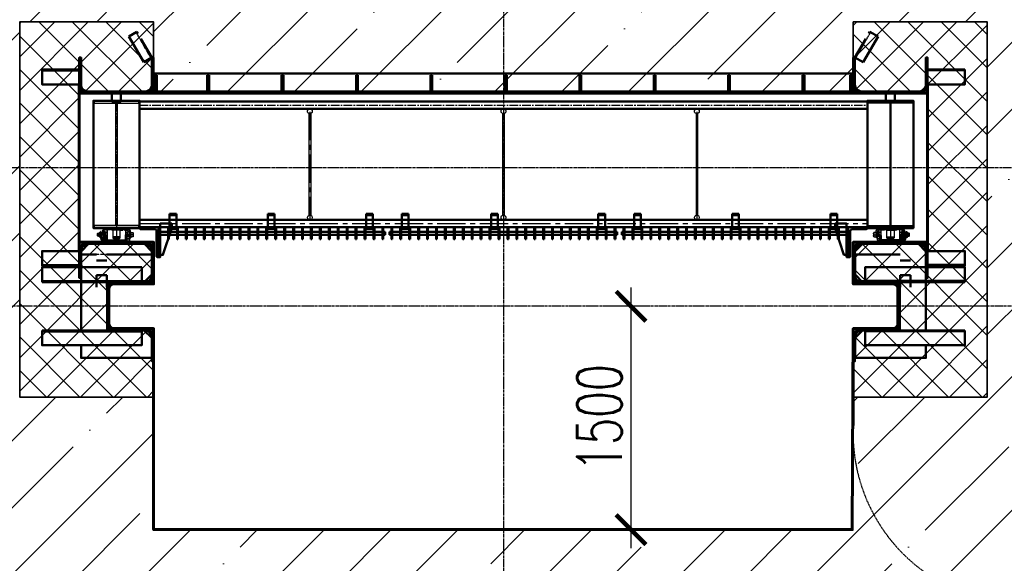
# Model space of a CAD drawing. Header units: millimetres. Extents: x -50096 to 615650, y 194565 to 243945.
# Tile 4 of 256: x 227018 to 233634, y 203636 to 207287. Entities that reach past the tile are written whole.
import ezdxf

# ---------------------------------------------------------------- set-up
doc = ezdxf.new("R2010")
doc.units = ezdxf.units.MM
for name, pattern in [('ACAD_ISO02W100', [15, 12, -3]), ('CENTER2', [28.575, 19.05, -3.175, 3.175, -3.175]), ('ГТО-1 Пунктир', [7, 5, -2]), ('штриховая 04-2', [6, 4, -2])]:
    doc.linetypes.add(name, pattern=pattern)
doc.layers.get('Defpoints').update_dxf_attribs({"color": 8})
for name, color, linetype, lineweight in [('ГТО-2_Бетон_060', 3, 'Continuous', 60), ('ГТО-2_Пунктир_025', 151, 'ГТО-1 Пунктир', 25), ('ГТО-2_Размеры_035', 2, 'Continuous', 35), ('ОЗиМ Линии', 7, 'Continuous', 25), ('ОЗиМ Металл', 1, 'Continuous', 50), ('ОЗиМ Металл штрих', 230, 'штриховая 04-2', 25), ('ОЗиМ Невидимый', 7, 'ACAD_ISO02W100', 25), ('ОЗиМ Размерный', 7, 'Continuous', 25), ('ОЗиМ Размеры', 2, 'Continuous', 35), ('ОЗИМ_Штриховка', 252, 'Continuous', 18)]:
    doc.layers.add(name, color=color, linetype=linetype, lineweight=lineweight)
doc.layers.add('ГТО-2_Штриховка_018', color=7, linetype='Continuous', lineweight=18, true_color=0x6b6b6b)
doc.layers.add('ОЗиМ Оси', color=4, linetype='CENTER2')
doc.styles.add('RomanS', font='romans.shx', dxfattribs={"width": 0.7})
doc.dimstyles.new('M200', dxfattribs={"dimscale": 200, "dimtxt": 3, "dimasz": 2, "dimexe": 1.25, "dimexo": 0.625, "dimtad": 3, "dimtoh": 1, "dimdec": 0, "dimtxsty": 'RomanS', "dimblk": 'ARCHTICK', "dimblk1": 'OBLIQUE', "dimblk2": 'ARCHTICK', "dimcen": 3, "dimclrt": 2, "dimaunit": 1, "dimadec": 4, "dimazin": 0, "dimtfac": 1, "dimtdec": 0, "dimtmove": 0, "dimatfit": 3, "dimfxl": 1, "dimtfill": 1, "dimarcsym": 0})
doc.dimstyles.new('MOSOBL 1-100 (мм)', dxfattribs={"dimscale": 100, "dimtxt": 3, "dimasz": 2, "dimexe": 1.25, "dimexo": 0.625, "dimtad": 1, "dimdec": 0, "dimzin": 9, "dimtxsty": 'RomanS', "dimblk": 'ARCHTICK', "dimcen": 2.5, "dimdle": 1.25, "dimclrd": 7, "dimclre": 7, "dimclrt": 2, "dimadec": 0, "dimazin": 0, "dimtfac": 1, "dimtdec": 0, "dimtmove": 1, "dimatfit": 3, "dimfxl": 1, "dimtfill": 1, "dimlwd": 25, "dimlwe": 25, "dimarcsym": 0})
pattern_1 = [(135, (208871.155, 176108.449), (-6.735192, -6.735192), [])]
pattern_2 = [(135, (208871.155, 176288.449), (-6.735192, -6.735192), [])]
pattern_3 = [(225, (209161.615, 176108.449), (6.735192, -6.735192), [])]

# ---------------------------------------------------------------- blocks, each defined once
blk = doc.blocks.new('_ArchTick')
at = {"color": 0, "linetype": 'ByBlock', "const_width": 0.15}
blk.add_lwpolyline([(-0.5, -0.5), (0.5, 0.5)], dxfattribs=at)
blk = doc.blocks.new('*D27')
at = {"layer": 'Defpoints', "color": 0, "transparency": 16777216}
for p in [(278018.4, 204062.9), (221518.4, 203362.9), (278018.4, 198240.9)]:
    blk.add_point(p, dxfattribs=at)
at = {"layer": 'ОЗиМ Размеры', "color": 0, "lineweight": -2, "transparency": 16777216}
for p, q in [((278018.4, 204000.4), (278018.4, 198115.9)), ((221518.4, 203300.4), (221518.4, 198115.9)), ((221518.4, 198240.9), (278018.4, 198240.9))]:
    blk.add_line(p, q, dxfattribs=at)
at = {"layer": 'ОЗиМ Размеры', "color": 0, "lineweight": -2, "transparency": 16777216, "xscale": 200, "yscale": 200, "zscale": 200, "rotation": 180}
blk.add_blockref('_ArchTick', (221518.4, 198240.9), dxfattribs=at)
at = {"layer": 'ОЗиМ Размеры', "color": 0, "lineweight": -2, "transparency": 16777216, "xscale": 200, "yscale": 200, "zscale": 200}
blk.add_blockref('_ArchTick', (278018.4, 198240.9), dxfattribs=at)
at = {"layer": 'ОЗиМ Размеры', "color": 2, "transparency": 16777216, "insert": (249768.4, 198453.4), "char_height": 300, "attachment_point": 5, "style": 'RomanS', "bg_fill": 3, "box_fill_scale": 1.1, "bg_fill_color": 256, "bg_fill_true_color": 13158600, "bg_fill_transparency": 0}
blk.add_mtext('56500', dxfattribs=at)
blk = doc.blocks.new('_Oblique')
at = {"color": 0, "linetype": 'ByBlock', "lineweight": -2}
blk.add_line((-0.5, -0.5), (0.5, 0.5), dxfattribs=at)
blk = doc.blocks.new('A$C09596088')
at = {"layer": 'ГТО-2_Штриховка_018'}
h = blk.add_hatch(dxfattribs=at)
h.set_pattern_fill('ANSI37', color=256, scale=50)
h.paths.add_polyline_path([(-2350, -730), (-2350, -370), (-2850, -370), (-2850, 0), (-2850, 370), (-2350, 370), (-2350, 470), (-2350, 730), (-3249.998957, 730), (-3249.998957, -730)])
h.paths.add_polyline_path([(-3249.998957, -3940), (-2350, -3940), (-2350, -3480), (-2650, -3480), (-2650, -3180), (-2350, -3180), (-2350, -2900), (-2850, -2900), (-2850, -1900), (-2350, -1900), (-2350, -1398.05927), (-2350, -1420), (-3249.998957, -1420)])
h.paths.add_polyline_path([(2850, -370), (2350, -370), (2350, -730), (3249.998957, -730), (3249.998957, 730), (2350, 730), (2350, 470), (2350, 370), (2850, 370), (2850, 0)])
h.paths.add_polyline_path([(2850, -1900), (2850, -2900), (2350, -2900), (2350, -3180), (2650, -3180), (2650, -3480), (2350, -3480), (2350, -3940), (3249.998957, -3940), (3249.998957, -1420), (2350, -1420), (2350, -1398.831811), (2350, -1900)])
at = {"layer": 'ГТО-2_Бетон_060'}
for points in [[(-2850, 0), (-2850, -370), (-2350, -370), (-2350, -760), (2350, -760), (2350, -370), (2850, -370), (2850, 0), (2850, 370), (2350, 370), (2350, 470), (-2350, 470), (-2350, 370), (-2850, 370)], [(2850, -1900), (2350, -1900), (2350, -1900), (-2350, -1900), (-2350, -1900), (-2850, -1900), (-2850, -2900), (-2350, -2900), (-2350, -3180), (-2650, -3180), (-2650, -3480), (-2350, -3480), (-2350, -4830.538949), (2343.308399, -4830), (2350, -3480), (2650, -3480), (2650, -3180), (2350, -3180), (2350, -2900), (2850, -2900)]]:
    blk.add_lwpolyline(points, close=True, dxfattribs=at)
at = {"layer": 'ГТО-2_Размеры_035'}
for points in [[(-2350, 470), (-2350, 730), (-3249.998957, 730), (-3249.998957, -730), (-2350, -730)], [(2350, 470), (2350, 730), (3249.998957, 730), (3249.998957, -730), (2350, -730)], [(-2350, -1900), (-2350, -1420), (-3249.998957, -1420), (-3249.998957, -3940), (-2350, -3940)], [(2350, -1900), (2350, -1420), (3249.998957, -1420), (3249.998957, -3940), (2350, -3940)]]:
    blk.add_lwpolyline(points, dxfattribs=at)
at = {"layer": 'ОЗиМ Размерный', "ltscale": 0.5}
blk.add_line((2350, 502), (2350, 730), dxfattribs=at)
blk = doc.blocks.new('A$C4CA01584')
blk.add_line((59, 130), (62, 127))
at = {"layer": 'ОЗиМ Линии'}
for p, q in [((42, 146), (42, 130)), ((50, 146), (42, 146)), ((50, 130), (50, 146)), ((62, 63), (62, 137)), ((68, 137), (62, 137)), ((68, 137), (68, 137)), ((68, 65), (68, 134)), ((68, 134), (84, 134)), ((84, 134), (84, 75)), ((90, 75), (90, 137)), ((90, 137), (96, 137)), ((96, 124), (96, 143)), ((96, 143), (112, 143)), ((112, 124), (112, 143)), ((138, 135), (112, 135)), ((114, 180), (415, 180)), ((114, 164), (138, 164)), ((138, 164), (138, 180)), ((138, 164), (138, 44)), ((138, 164), (138, 134)), ((312, 164), (212, 164)), ((212, 164), (212, 60)), ((312, 60), (312, 164)), ((386, 164), (386, 180)), ((386, 44), (386, 164)), ((386, 164), (414, 164)), ((386, 135), (412, 135)), ((412, 109), (412, 144)), ((412, 144), (428, 144)), ((414, 164), (415, 164)), ((428, 144), (428, 76)), ((428, 138), (434, 138)), ((434, 138), (434, 101)), ((439, 135), (439, 61)), ((440, 134), (455, 134)), ((455, 135), (455, 61)), ((12, 120), (7, 115)), ((7, 85), (7, 115)), ((12, 80), (7, 85)), ((8, 116), (30, 116)), ((8, 84), (30, 84)), ((12, 120), (30, 120)), ((12, 80), (12, 120)), ((30, 80), (12, 80)), ((30, 127), (34, 130)), ((30, 73), (30, 127)), ((34, 70), (30, 73)), ((34, 130), (59, 130)), ((34, 100), (59, 100)), ((59, 70), (34, 70)), ((42, 62), (42, 70)), ((50, 70), (50, 62)), ((62, 73), (59, 70)), ((64, 65), (59, 60)), ((59, 30), (59, 60)), ((64, 25), (59, 30)), ((60, 61), (82, 61)), ((60, 29), (82, 29)), ((64, 65), (82, 65)), ((64, 25), (64, 65)), ((82, 25), (64, 25)), ((82, 72), (86, 75)), ((82, 18), (82, 72)), ((86, 15), (82, 18)), ((90, 120), (84, 120)), ((90, 81), (84, 81)), ((86, 75), (111, 75)), ((102, 15), (86, 15)), ((94, 91), (94, 75)), ((102, 91), (94, 91)), ((94, 7), (94, 15)), ((96, 124), (96, 91)), ((102, 75), (102, 91)), ((120, 20), (102, 20)), ((102, 0), (102, 18)), ((102, 15), (102, 7)), ((102, 7), (422, 8)), ((422, 0), (102, 0)), ((111, 75), (114, 72)), ((112, 124), (112, 108)), ((112, 108), (112, 75)), ((114, 82), (114, 20)), ((120, 82), (114, 82)), ((114, 72), (114, 20)), ((136, 90), (120, 90)), ((120, 90), (120, 14)), ((120, 74), (136, 74)), ((136, 24), (120, 24)), ((120, 14), (404, 14)), ((136, 24), (136, 90)), ((212, 24), (136, 24)), ((148, 34), (376, 34)), ((302, 71), (222, 71)), ((222, 57), (222, 71)), ((302, 64), (222, 64)), ((222, 57), (222, 50)), ((222, 55), (302, 55)), ((222, 50), (302, 50)), ((302, 55), (302, 71)), ((302, 50), (302, 55)), ((388, 24), (312, 24)), ((404, 90), (388, 90)), ((388, 90), (388, 24)), ((388, 74), (404, 74)), ((388, 24), (404, 24)), ((404, 20), (404, 90)), ((404, 73), (408, 76)), ((404, 14), (404, 73)), ((404, 20), (422, 20)), ((408, 76), (433, 76)), ((433, 46), (408, 46)), ((412, 109), (412, 76)), ((422, 20), (422, 0)), ((433, 16), (422, 16)), ((433, 76), (436, 73)), ((436, 19), (433, 16)), ((434, 121), (439, 121)), ((434, 101), (434, 75)), ((434, 81), (440, 81)), ((436, 73), (436, 19)), ((440, 61), (455, 61)), ((455, 128), (459, 131)), ((455, 74), (455, 128)), ((459, 71), (455, 74)), ((459, 131), (484, 131)), ((484, 101), (459, 101)), ((484, 71), (459, 71)), ((484, 131), (487, 128)), ((487, 74), (484, 71)), ((487, 128), (487, 74))]:
    blk.add_line(p, q, dxfattribs=at)
for centre, radius, start, end in [((114, 134), 46, 90.0138, 180.0138), ((114, 134), 30, 90.0138, 180.0138), ((409, 135), 46, 0.2134, 82.9835), ((409, 135), 30, 0.2134, 79.6044), ((65, 115), 34.2, 154.006, 206.0217), ((65, 85), 34.2, 154.006, 206.0217), ((46, 62), 4.01, 181.9023, 4.2363), ((28, 115), 34.2, 334.006, 26.0217), ((28, 85), 34.2, 334.006, 26.0217), ((116, 60), 34.2, 154.006, 206.0217), ((116, 30), 34.2, 154.006, 206.0217), ((98, 7), 4.01, 181.9023, 4.2363), ((80, 60), 34.2, 334.006, 26.0217), ((80, 30), 34.2, 343.7778, 26.0217), ((148, 44), 10, 180.0138, 270.0138), ((222, 60), 10, 180.0138, 270.0138), ((212, 34), 10, 270.0138, 0.0138), ((302, 60), 10, 270.0138, 0.0138), ((312, 34), 10, 180.0138, 270.0138), ((376, 44), 10, 270.0138, 0.0138), ((438, 61), 34.2, 154.006, 206.0217), ((438, 31), 34.2, 154.006, 197.7367), ((402, 61), 34.2, 334.006, 26.0217), ((402, 31), 34.2, 334.006, 26.0217), ((490, 116), 34.2, 154.006, 206.0217), ((490, 86), 34.2, 154.006, 206.0217), ((453, 116), 34.2, 334.006, 26.0217), ((453, 86), 34.2, 334.006, 26.0217)]:
    blk.add_arc(centre, radius, start, end, dxfattribs=at)
at = {"layer": 'ОЗиМ Металл'}
for p, q in [((86, 45), (111, 45)), ((102, 18), (102, 20)), ((102, 20), (102, 20)), ((102, 20), (102, 20)), ((302, 34), (302, 34)), ((439, 61), (440, 61))]:
    blk.add_line(p, q, dxfattribs=at)
at = {"layer": 'ОЗиМ Металл штрих', "ltscale": 0.8}
for p, q in [((212, 164), (138, 164)), ((312, 164), (386, 164))]:
    blk.add_line(p, q, dxfattribs=at)
at = {"layer": 'ОЗиМ Металл штрих', "ltscale": 0.5}
for p, q in [((42, 70), (42, 130)), ((50, 70), (50, 130)), ((94, 15), (94, 75)), ((102, 15), (102, 75)), ((112, 124), (138, 124)), ((136, 24), (136, 14)), ((386, 125), (412, 125)), ((388, 24), (388, 14))]:
    blk.add_line(p, q, dxfattribs=at)
at = {"layer": 'ОЗиМ Оси', "ltscale": 0.5}
for p, q in [((0, 100), (141, 100)), ((145, 45), (49, 45)), ((377, 46), (445, 46)), ((496, 101), (384, 101))]:
    blk.add_line(p, q, dxfattribs=at)
blk = doc.blocks.new('Блок крепления панели ст')
at = {"layer": 'ОЗиМ Металл'}
for p, q in [((-16742.7, -79.6), (-16742.7, -179.6)), ((-16697.7, -79.6), (-16742.7, -79.6)), ((-16697.7, -79.6), (-16697.7, -179.6)), ((-16697.7, -179.6), (-16742.7, -179.6))]:
    blk.add_line(p, q, dxfattribs=at)
at = {"layer": 'ОЗиМ Металл штрих'}
blk.add_line((-16697.7, -89.6), (-16742.7, -89.6), dxfattribs=at)
blk = doc.blocks.new('ОЗиМ_Реш.план')
at = {"layer": 'ОЗиМ Металл'}
for p, q in [((17, 83.5), (17, 3.5)), ((17, 83.5), (23, 83.5)), ((23, 3.5), (23, 83.5)), ((77, 83.5), (77, 3.5)), ((77, 83.5), (83, 83.5)), ((83, 3.5), (83, 83.5)), ((137, 83.5), (137, 3.5)), ((137, 83.5), (143, 83.5)), ((143, 3.5), (143, 83.5)), ((197, 83.5), (197, 3.5)), ((197, 83.5), (203, 83.5)), ((203, 3.5), (203, 83.5)), ((257, 83.5), (257, 3.5)), ((257, 83.5), (263, 83.5)), ((263, 3.5), (263, 83.5)), ((317, 83.5), (317, 3.5)), ((317, 83.5), (323, 83.5)), ((323, 3.5), (323, 83.5)), ((377, 83.5), (377, 3.5)), ((377, 83.5), (383, 83.5)), ((383, 3.5), (383, 83.5)), ((437, 83.5), (437, 3.5)), ((437, 83.5), (443, 83.5)), ((443, 3.5), (443, 83.5)), ((497, 83.5), (497, 3.5)), ((497, 83.5), (503, 83.5)), ((503, 3.5), (503, 83.5)), ((557, 83.5), (557, 3.5)), ((557, 83.5), (563, 83.5)), ((563, 3.5), (563, 83.5)), ((617, 83.5), (617, 3.5)), ((617, 83.5), (623, 83.5)), ((623, 3.5), (623, 83.5)), ((677, 83.5), (677, 3.5)), ((677, 83.5), (683, 83.5)), ((683, 3.5), (683, 83.5)), ((737, 83.5), (737, 3.5)), ((737, 83.5), (743, 83.5)), ((743, 3.5), (743, 83.5)), ((797, 83.5), (797, 3.5)), ((797, 83.5), (803, 83.5)), ((803, 3.5), (803, 83.5)), ((857, 83.5), (857, 3.5)), ((857, 83.5), (863, 83.5)), ((863, 3.5), (863, 83.5)), ((917, 83.5), (917, 3.5)), ((917, 83.5), (923, 83.5)), ((923, 3.5), (923, 83.5)), ((977, 83.5), (977, 3.5)), ((977, 83.5), (983, 83.5)), ((983, 3.5), (983, 83.5)), ((1037, 83.5), (1037, 3.5)), ((1037, 83.5), (1043, 83.5)), ((1043, 3.5), (1043, 83.5)), ((1097, 83.5), (1097, 3.5)), ((1097, 83.5), (1103, 83.5)), ((1103, 3.5), (1103, 83.5)), ((1157, 83.5), (1157, 3.5)), ((1157, 83.5), (1163, 83.5)), ((1163, 3.5), (1163, 83.5)), ((1217, 83.5), (1217, 3.5)), ((1217, 83.5), (1223, 83.5)), ((1223, 3.5), (1223, 83.5)), ((1277, 83.5), (1277, 3.5)), ((1277, 83.5), (1283, 83.5)), ((1283, 3.5), (1283, 83.5)), ((1337, 83.5), (1337, 3.5)), ((1337, 83.5), (1343, 83.5)), ((1343, 3.5), (1343, 83.5)), ((1397, 83.5), (1397, 3.5)), ((1397, 83.5), (1403, 83.5)), ((1403, 3.5), (1403, 83.5)), ((1457, 83.5), (1457, 3.5)), ((1457, 83.5), (1463, 83.5)), ((1463, 3.5), (1463, 83.5)), ((1517, 83.5), (1517, 3.5)), ((1517, 83.5), (1523, 83.5)), ((1523, 3.5), (1523, 83.5)), ((5, 53.5), (17, 53.5)), ((5, 53.5), (5, 33.5)), ((5, 33.5), (17, 33.5)), ((17, 3.5), (23, 3.5)), ((23, 53.5), (77, 53.5)), ((23, 33.5), (77, 33.5)), ((77, 3.5), (83, 3.5)), ((83, 53.5), (137, 53.5)), ((83, 33.5), (137, 33.5)), ((137, 3.5), (143, 3.5)), ((143, 53.5), (197, 53.5)), ((143, 33.5), (197, 33.5)), ((197, 3.5), (203, 3.5)), ((203, 53.5), (257, 53.5)), ((203, 33.5), (257, 33.5)), ((257, 3.5), (263, 3.5)), ((263, 53.5), (317, 53.5)), ((263, 33.5), (317, 33.5)), ((317, 3.5), (323, 3.5)), ((323, 53.5), (377, 53.5)), ((323, 33.5), (377, 33.5)), ((377, 3.5), (383, 3.5)), ((383, 53.5), (437, 53.5)), ((383, 33.5), (437, 33.5)), ((437, 3.5), (443, 3.5)), ((443, 53.5), (497, 53.5)), ((443, 33.5), (497, 33.5)), ((497, 3.5), (503, 3.5)), ((503, 53.5), (557, 53.5)), ((503, 33.5), (557, 33.5)), ((557, 3.5), (563, 3.5)), ((563, 53.5), (617, 53.5)), ((563, 33.5), (617, 33.5)), ((617, 3.5), (623, 3.5)), ((623, 53.5), (677, 53.5)), ((623, 33.5), (677, 33.5)), ((677, 3.5), (683, 3.5)), ((683, 53.5), (737, 53.5)), ((683, 33.5), (737, 33.5)), ((737, 3.5), (743, 3.5)), ((743, 53.5), (797, 53.5)), ((743, 33.5), (797, 33.5)), ((797, 3.5), (803, 3.5)), ((803, 53.5), (857, 53.5)), ((803, 33.5), (857, 33.5)), ((857, 3.5), (863, 3.5)), ((863, 53.5), (917, 53.5)), ((863, 33.5), (917, 33.5)), ((917, 3.5), (923, 3.5)), ((923, 53.5), (977, 53.5)), ((923, 33.5), (977, 33.5)), ((977, 3.5), (983, 3.5)), ((983, 53.5), (1037, 53.5)), ((983, 33.5), (1037, 33.5)), ((1037, 3.5), (1043, 3.5)), ((1043, 53.5), (1097, 53.5)), ((1043, 33.5), (1097, 33.5)), ((1097, 3.5), (1103, 3.5)), ((1103, 53.5), (1157, 53.5)), ((1103, 33.5), (1157, 33.5)), ((1157, 3.5), (1163, 3.5)), ((1163, 53.5), (1217, 53.5)), ((1163, 33.5), (1217, 33.5)), ((1217, 3.5), (1223, 3.5)), ((1223, 53.5), (1277, 53.5)), ((1223, 33.5), (1277, 33.5)), ((1277, 3.5), (1283, 3.5)), ((1283, 53.5), (1337, 53.5)), ((1283, 33.5), (1337, 33.5)), ((1337, 3.5), (1343, 3.5)), ((1343, 53.5), (1397, 53.5)), ((1343, 33.5), (1397, 33.5)), ((1397, 3.5), (1403, 3.5)), ((1403, 53.5), (1457, 53.5)), ((1403, 33.5), (1457, 33.5)), ((1457, 3.5), (1463, 3.5)), ((1463, 53.5), (1517, 53.5)), ((1463, 33.5), (1517, 33.5)), ((1517, 3.5), (1523, 3.5)), ((1535, 53.5), (1523, 53.5)), ((1535, 33.5), (1523, 33.5)), ((1535, 53.5), (1535, 33.5))]:
    blk.add_line(p, q, dxfattribs=at)
at = {"layer": 'ОЗиМ Оси'}
for p, q in [((20, 0), (20, 86.7)), ((80, 0), (80, 86.7)), ((140, 0), (140, 86.7)), ((200, 0), (200, 86.7)), ((260, 0), (260, 86.7)), ((320, 0), (320, 86.7)), ((380, 0), (380, 86.7)), ((440, 0), (440, 86.7)), ((500, 0), (500, 86.7)), ((560, 0), (560, 86.7)), ((620, 0), (620, 86.7)), ((680, 0), (680, 86.7)), ((740, 0), (740, 86.7)), ((800, 0), (800, 86.7)), ((860, 0), (860, 86.7)), ((920, 0), (920, 86.7)), ((980, 0), (980, 86.7)), ((1040, 0), (1040, 86.7)), ((1100, 0), (1100, 86.7)), ((1160, 0), (1160, 86.7)), ((1220, 0), (1220, 86.7)), ((1280, 0), (1280, 86.7)), ((1340, 0), (1340, 86.7)), ((1400, 0), (1400, 86.7)), ((1460, 0), (1460, 86.7)), ((1520, 0), (1520, 86.7))]:
    blk.add_line(p, q, dxfattribs=at)
blk = doc.blocks.new('A$C248B62E5')
at = {"layer": 'ОЗиМ Металл'}
for p, q in [((-5166.5, -400), (-5166.5, -600)), ((-533.5, -400), (-533.5, -600))]:
    blk.add_line(p, q, dxfattribs=at)
for points in [[(-5425, 500, -0.414214), (-5420, 495), (-5420, 445.1), (-5480, 445.1), (-5480, 495, -0.414214), (-5475, 500)], [(-275, 500, 0.414214), (-280, 495), (-280, 445.1), (-220, 445.1), (-220, 495, 0.414214), (-225, 500)]]:
    blk.add_lwpolyline(points, format="xyb", close=True, dxfattribs=at)
for points in [[(-5295, -405), (-5605, -405), (-5605, 450.1), (-5295, 450.1)], [(-405, -405), (-95, -405), (-95, 450.1), (-405, 450.1)]]:
    blk.add_lwpolyline(points, close=True, dxfattribs=at)
for points in [[(-405, 445.1), (-5295, 445.1)], [(-405, 395.1), (-5295, 395.1)], [(-5295, -350), (-405, -350)], [(-5155.3, -585), (-5138, -585), (-5078, -405), (-5078, -375), (-5155.3, -375), (-5155.3, -400), (-5155.3, -400)], [(-544.7, -585), (-562, -585), (-622, -405), (-622, -375), (-544.7, -375), (-544.7, -400), (-544.7, -400)], [(-5360.2, -405), (-5360.2, -410), (-5540.2, -410), (-5540.2, -405)], [(-405, -400), (-5295, -400)], [(-339.8, -405), (-339.8, -410), (-159.8, -410), (-159.8, -405)]]:
    blk.add_lwpolyline(points, dxfattribs=at)
for points in [[(-5155.3, -400), (-5155.3, -600), (-5168, -600), (-5175.3, -600, -0.414214), (-5180, -595.3), (-5180, -426, 0.414214), (-5194, -412), (-5288.3, -412, -0.414214), (-5293, -407.3), (-5293, -400)], [(-544.7, -400), (-544.7, -600), (-532, -600), (-524.7, -600, 0.414214), (-520, -595.3), (-520, -426, -0.414214), (-506, -412), (-411.7, -412, 0.414214), (-407, -407.3), (-407, -400)]]:
    blk.add_lwpolyline(points, format="xyb", dxfattribs=at)
at = {"layer": 'ОЗиМ Металл штрих', "ltscale": 0.7}
for p, q in [((-5149, 445.1), (-5078, 445.1)), ((-5168, -400), (-5168, -600)), ((-532, -400), (-532, -600))]:
    blk.add_line(p, q, dxfattribs=at)
for points in [[(-5300, 445.1), (-5600, 445.1), (-5600, 433.1), (-5300, 433.1)], [(-5445, -388), (-5455, -388), (-5455, 433.1), (-5445, 433.1)], [(-400, 445.1), (-100, 445.1), (-100, 433.1), (-400, 433.1)], [(-255, -388), (-245, -388), (-245, 433.1), (-255, 433.1)], [(-5300, -388), (-5600, -388), (-5600, -400), (-5300, -400)], [(-400, -388), (-100, -388), (-100, -400), (-400, -400)]]:
    blk.add_lwpolyline(points, close=True, dxfattribs=at)
at = {"layer": 'ОЗиМ Металл штрих'}
for points in [[(-4155, 363.1), (-4145, 363.1), (-4145, -318), (-4155, -318)], [(-2855, 363.1), (-2845, 363.1), (-2845, -318), (-2855, -318)], [(-1545, 363.1), (-1555, 363.1), (-1555, -318), (-1545, -318)]]:
    blk.add_lwpolyline(points, close=True, dxfattribs=at)
for centre in [(-4150, 379.1), (-2850, 379.1), (-1550, 379.1), (-4150, -334), (-2850, -334), (-1550, -334)]:
    blk.add_circle(centre, 16, dxfattribs=at)
at = {"layer": 'ОЗиМ Оси', "ltscale": 3}
for p, q in [((-5450, 434), (-5450, -500)), ((-5295, 420.1), (-405, 420.1)), ((-250, 434), (-250, -500))]:
    blk.add_line(p, q, dxfattribs=at)
at = {"layer": 'ОЗиМ Оси', "ltscale": 10}
for p, q in [((-4150, 375.1), (-4150, -350)), ((-1550, 375.1), (-1550, -350)), ((-5295, -375), (-405, -375))]:
    blk.add_line(p, q, dxfattribs=at)
at = {"yscale": 0.5, "zscale": 0.5}
for p, xscale, rotation in [((-5581, -500), 0.5, 359.9723218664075), ((-119, -500), -0.5, 0.02767813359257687)]:
    blk.add_blockref('A$C4CA01584', p, dxfattribs=dict(at, xscale=xscale, rotation=rotation))
at = {"layer": 'ОЗиМ Линии', "xscale": -1}
for p in [(-21790.2, -230.4), (-21130.2, -230.4), (-20470.2, -230.4), (-20230.2, -230.4), (-19630.2, -230.4), (-18910.2, -230.4), (-18670.2, -230.4), (-18010.2, -230.4), (-17350.2, -230.4)]:
    blk.add_blockref('Блок крепления панели ст', p, dxfattribs=at)
at = {"layer": 'ОЗиМ Размеры', "xscale": -1}
blk.add_blockref('ОЗиМ_Реш.план', (-3640, -483.5), dxfattribs=at)
at = {"layer": 'ОЗиМ Размеры'}
for p in [(-3620, -483.5), (-2060, -483.5)]:
    blk.add_blockref('ОЗиМ_Реш.план', p, dxfattribs=at)
blk = doc.blocks.new('*D47')
at = {"color": 7, "lineweight": 25, "transparency": 16777216}
for p, q in [((231125.8, 203737.9), (231125.8, 205487.9)), ((231175.8, 205362.9), (231000.8, 205362.9)), ((231128.6, 203862.9), (231000.8, 203862.9))]:
    blk.add_line(p, q, dxfattribs=at)
at = {"layer": 'Defpoints', "color": 0, "transparency": 16777216}
for p in [(231125.8, 205362.9), (231351.2, 205362.9), (231191.1, 203862.9)]:
    blk.add_point(p, dxfattribs=at)
at = {"color": 7, "lineweight": 25, "transparency": 16777216, "xscale": 200, "yscale": 200, "zscale": 200}
for p, rotation in [((231125.8, 205362.9), 90), ((231125.8, 203862.9), 270)]:
    blk.add_blockref('_ArchTick', p, dxfattribs=dict(at, rotation=rotation))
at = {"color": 2, "transparency": 16777216, "insert": (230913.3, 204612.9), "char_height": 300, "attachment_point": 5, "rotation": 90, "style": 'RomanS', "bg_fill": 3, "box_fill_scale": 1.1, "bg_fill_color": 256, "bg_fill_true_color": 13158600, "bg_fill_transparency": 0}
blk.add_mtext('1500', dxfattribs=at)

msp = doc.modelspace()

# ---------------------------------------------------------------- hatches: boundary and pattern name
at = {"layer": 'ГТО-2_Штриховка_018'}
h = msp.add_hatch(dxfattribs=at)
h.set_pattern_fill('ANSI35', color=256, scale=100)
h.set_pattern_definition([(45, (-98382.44, -494469.8), (-449.0128, 449.0128), []), (45, (-97933.4, -494469.8), (-449.0128, 449.0128), [793.75, -158.75, 0, -158.75])])
h.paths.add_polyline_path([(223218.4, 212462.9), (223568.4, 212462.9), (223568.4, 212712.9), (223018.4, 212712.9), (223018.4, 214212.9), (223268.4, 214212.9), (223268.4, 214462.9), (223018.4, 214462.9), (223018.4, 220362.9), (225218.4, 220362.9), (225218.4, 214462.9), (224268.4, 214462.9), (224268.4, 214212.9), (225218.4, 214212.9), (225218.4, 214112.9), (225418.4, 214112.9), (225418.4, 220612.9), (223018.4, 220612.9), (223018.4, 221662.7), (221518.4, 221662.7), (221518.4, 203362.9), (251268.4, 203362.9), (251267, 203862.9), (248930.3, 203862.9), (248918.4, 204752.9), (248018.5, 204752.9), (248018.5, 207272.9), (248918.4, 207272.9), (248918.4, 206792.9), (251268.4, 206792.9), (251268.4, 207932.9), (248018.5, 207932.9), (248018.5, 209422.9), (248918.4, 209422.9), (248918.4, 209162.9), (251268.4, 209162.9), (251268.4, 210562.9), (225018.4, 210562.9), (225018.4, 212462.9), (225418.4, 212462.9), (225418.4, 213112.9), (225218.4, 213112.9), (225218.4, 212720.7), (224418.4, 212712.9), (224418.4, 212462.9), (224768.4, 212462.9), (224768.4, 210762.9), (223218.4, 210762.9)])
h.paths.add_polyline_path([(223018.4, 209562.9), (226468.4, 209562.9), (226468.4, 205162.9), (223018.4, 205162.9)], flags=16)
h.paths.add_polyline_path([(221898.4, 213592.9), (221898.4, 214092.9), (222698.4, 214092.9), (222698.4, 213592.9)], flags=16)
h.paths.add_polyline_path([(227018.5, 209422.9), (227918.4, 209422.9), (227918.4, 209162.9), (232618.4, 209162.9), (232618.4, 209422.9), (233518.4, 209422.9), (233518.4, 207925.4), (227018.5, 207940.4)], flags=16)
h.paths.add_polyline_path([(222003.4, 216597.9), (222003.4, 217102.9), (222648.4, 217102.9), (222648.4, 216597.9)], flags=16)
h.paths.add_polyline_path([(227018.5, 207272.9), (227918.4, 207272.9), (227918.4, 206792.9), (232618.4, 206792.9), (232618.4, 207272.9), (233518.4, 207272.9), (233518.4, 204752.9), (232618.4, 204752.9), (232618.4, 203862.9), (227930.3, 203862.9), (227918.4, 204752.9), (227018.5, 204752.9)], flags=16)
h.paths.add_polyline_path([(234018.5, 209422.9), (234918.4, 209422.9), (234918.4, 209162.9), (239618.4, 209162.9), (239618.4, 209422.9), (240518.4, 209422.9), (240518.4, 207932.9), (234018.5, 207932.9)], flags=16)
h.paths.add_polyline_path([(234018.5, 207272.9), (234918.4, 207272.9), (234918.4, 206792.9), (239618.4, 206792.9), (239618.4, 207272.9), (240518.4, 207272.9), (240518.4, 204752.9), (239618.4, 204752.9), (239611.8, 203862.9), (234917, 203862.9), (234918.4, 204752.9), (234018.5, 204752.9)], flags=16)
h.paths.add_polyline_path([(241018.5, 209422.9), (241918.4, 209422.9), (241918.4, 209162.9), (246618.4, 209162.9), (246618.4, 209422.9), (247518.4, 209422.9), (247518.4, 207932.9), (241018.5, 207962.9)], flags=16)
h.paths.add_polyline_path([(241018.5, 207272.9), (241918.4, 207272.9), (241918.4, 206792.9), (246618.4, 206792.9), (246618.4, 207272.9), (247518.4, 207272.9), (247518.4, 204752.9), (246618.4, 204752.9), (246611.8, 203862.9), (241917, 203862.9), (241918.4, 204752.9), (241018.5, 204752.9)], flags=16)
at = {"layer": 'ОЗиМ Размеры'}
h = msp.add_hatch(dxfattribs=at)
h.set_pattern_fill('ANSI31', color=256, scale=5)
h.set_pattern_definition([(45, (220327.992, 205413.9), (-11.22532, 11.22532), [])])
h.paths.add_polyline_path([(228290.4, 206914.9), (228278.4, 206914.9), (228278.4, 206804.9), (228290.4, 206804.9)])
h = msp.add_hatch(dxfattribs=at)
h.set_pattern_fill('ANSI31', color=256, scale=5)
h.set_pattern_definition([(45, (220827.992, 205413.9), (-11.22532, 11.22532), [])])
h.paths.add_polyline_path([(228790.4, 206914.9), (228778.4, 206914.9), (228778.4, 206804.9), (228790.4, 206804.9)])
h = msp.add_hatch(dxfattribs=at)
h.set_pattern_fill('ANSI31', color=256, scale=5)
h.set_pattern_definition([(45, (221327.992, 205413.9), (-11.22532, 11.22532), [])])
h.paths.add_polyline_path([(229290.4, 206914.9), (229278.4, 206914.9), (229278.4, 206804.9), (229290.4, 206804.9)])
h = msp.add_hatch(dxfattribs=at)
h.set_pattern_fill('ANSI31', color=256, scale=5)
h.set_pattern_definition([(45, (221827.992, 205413.9), (-11.22532, 11.22532), [])])
h.paths.add_polyline_path([(229790.4, 206914.9), (229778.4, 206914.9), (229778.4, 206804.9), (229790.4, 206804.9)])
h = msp.add_hatch(dxfattribs=at)
h.set_pattern_fill('ANSI31', color=256, scale=5)
h.set_pattern_definition([(45, (222327.992, 205413.9), (-11.22532, 11.22532), [])])
h.paths.add_polyline_path([(230290.4, 206914.9), (230278.4, 206914.9), (230278.4, 206804.9), (230290.4, 206804.9)])
h = msp.add_hatch(dxfattribs=at)
h.set_pattern_fill('ANSI31', color=256, scale=5)
h.set_pattern_definition([(45, (222827.992, 205413.9), (-11.22532, 11.22532), [])])
h.paths.add_polyline_path([(230790.4, 206914.9), (230778.4, 206914.9), (230778.4, 206804.9), (230790.4, 206804.9)])
h = msp.add_hatch(dxfattribs=at)
h.set_pattern_fill('ANSI31', color=256, scale=5)
h.set_pattern_definition([(45, (223327.992, 205413.9), (-11.22532, 11.22532), [])])
h.paths.add_polyline_path([(231290.4, 206914.9), (231278.4, 206914.9), (231278.4, 206804.9), (231290.4, 206804.9)])
h = msp.add_hatch(dxfattribs=at)
h.set_pattern_fill('ANSI31', color=256, scale=5)
h.set_pattern_definition([(45, (223827.992, 205413.9), (-11.22532, 11.22532), [])])
h.paths.add_polyline_path([(231790.4, 206914.9), (231778.4, 206914.9), (231778.4, 206804.9), (231790.4, 206804.9)])
h = msp.add_hatch(dxfattribs=at)
h.set_pattern_fill('ANSI31', color=256, scale=5)
h.set_pattern_definition([(45, (224327.992, 205413.9), (-11.22532, 11.22532), [])])
h.paths.add_polyline_path([(232290.4, 206914.9), (232278.4, 206914.9), (232278.4, 206804.9), (232290.4, 206804.9)])
h = msp.add_hatch(dxfattribs=at)
h.set_pattern_fill('ANSI31', color=256, scale=4)
h.set_pattern_definition([(45, (91776.375, 341587.496), (-8.9802561, 8.9802561), [])])
h.paths.add_polyline_path([(232597.4, 206914.9), (232609.4, 206914.9), (232609.4, 206804.9), (232597.4, 206804.9)])
at = {"layer": 'ОЗИМ_Штриховка'}
h = msp.add_hatch(dxfattribs=at)
h.set_pattern_fill('ANSI31', color=256, scale=3, angle=90)
h.set_pattern_definition(pattern_1)
edge = h.paths.add_edge_path()
edge.add_line((227918.4, 207032.9), (227918.4, 206852.9))
edge.add_arc((227858.4, 206852.9), 60, -90, 0, ccw=False)
edge.add_line((227858.4, 206792.9), (227478.4, 206792.9))
edge.add_arc((227478.4, 206852.9), 60, 180, 270, ccw=False)
edge.add_line((227418.4, 206852.9), (227418.4, 207032.9))
edge.add_line((227418.4, 207032.9), (227430.4, 207032.9))
edge.add_line((227430.4, 207032.9), (227430.4, 206852.9))
edge.add_arc((227478.4, 206852.9), 48, 180, 270)
edge.add_line((227478.4, 206804.9), (227858.4, 206804.9))
edge.add_arc((227858.4, 206852.9), 48, 270, 360)
edge.add_line((227906.4, 206852.9), (227906.4, 207032.9))
edge.add_line((227906.4, 207032.9), (227918.4, 207032.9))
h = msp.add_hatch(dxfattribs=at)
h.set_pattern_fill('ANSI31', color=256, scale=3, angle=90)
h.set_pattern_definition(pattern_1)
edge = h.paths.add_edge_path()
edge.add_line((232618.4, 207032.9), (232618.4, 206852.9))
edge.add_arc((232678.4, 206852.9), 60, 180, 270)
edge.add_line((232678.4, 206792.9), (233058.4, 206792.9))
edge.add_arc((233058.4, 206852.9), 60, 270, 360)
edge.add_line((233118.4, 206852.9), (233118.4, 207032.9))
edge.add_line((233118.4, 207032.9), (233106.4, 207032.9))
edge.add_line((233106.4, 207032.9), (233106.4, 206852.9))
edge.add_arc((233058.4, 206852.9), 48, -90, 0, ccw=False)
edge.add_line((233058.4, 206804.9), (232678.4, 206804.9))
edge.add_arc((232678.4, 206852.9), 48, 180, 270, ccw=False)
edge.add_line((232630.4, 206852.9), (232630.4, 207032.9))
edge.add_line((232630.4, 207032.9), (232618.4, 207032.9))
h = msp.add_hatch(dxfattribs=at)
h.set_pattern_fill('ANSI31', color=256, scale=3, angle=180)
h.set_pattern_definition(pattern_3)
edge = h.paths.add_edge_path()
edge.add_line((227918.4, 205552.9), (227918.4, 205732.9))
edge.add_arc((227858.4, 205732.9), 60, 0, 90)
edge.add_line((227858.4, 205792.9), (227478.4, 205792.9))
edge.add_arc((227478.4, 205732.9), 60, 90, 180)
edge.add_line((227418.4, 205732.9), (227418.4, 205552.9))
edge.add_line((227418.4, 205552.9), (227430.4, 205552.9))
edge.add_line((227430.4, 205552.9), (227430.4, 205732.9))
edge.add_arc((227478.4, 205732.9), 48, 90, 180, ccw=False)
edge.add_line((227478.4, 205780.9), (227858.4, 205780.9))
edge.add_arc((227858.4, 205732.9), 48, 0, 90, ccw=False)
edge.add_line((227906.4, 205732.9), (227906.4, 205552.9))
edge.add_line((227906.4, 205552.9), (227918.4, 205552.9))
h = msp.add_hatch(dxfattribs=at)
h.set_pattern_fill('ANSI31', color=256, scale=3, angle=90)
h.set_pattern_definition(pattern_2)
edge = h.paths.add_edge_path()
edge.add_arc((227658.4, 205252.9), 40, 180, 270)
edge.add_line((227658.4, 205212.9), (227858.4, 205212.9))
edge.add_arc((227858.4, 205152.9), 60, 0, 90, ccw=False)
edge.add_line((227918.4, 205152.9), (227918.4, 204992.9))
edge.add_line((227918.4, 204992.9), (227906.4, 204992.9))
edge.add_line((227906.4, 204992.9), (227906.4, 205152.9))
edge.add_arc((227858.4, 205152.9), 48, 0, 90)
edge.add_line((227858.4, 205200.9), (227658.4, 205200.9))
edge.add_arc((227658.4, 205252.9), 52, 180, 270, ccw=False)
edge.add_line((227606.4, 205252.9), (227606.4, 205472.9))
edge.add_arc((227658.4, 205472.9), 52, 90, 180, ccw=False)
edge.add_line((227658.4, 205524.9), (227858.4, 205524.9))
edge.add_arc((227858.4, 205572.9), 48, 270, 360)
edge.add_line((227906.4, 205572.9), (227906.4, 205732.9))
edge.add_line((227906.4, 205732.9), (227918.4, 205732.9))
edge.add_line((227918.4, 205732.9), (227918.4, 205572.9))
edge.add_arc((227858.4, 205572.9), 60, -90, 0, ccw=False)
edge.add_line((227858.4, 205512.9), (227658.4, 205512.9))
edge.add_arc((227658.4, 205472.9), 40, 90, 180)
edge.add_line((227618.4, 205472.9), (227618.4, 205252.9))
h = msp.add_hatch(dxfattribs=at)
h.set_pattern_fill('ANSI31', color=256, scale=3, angle=180)
h.set_pattern_definition(pattern_3)
edge = h.paths.add_edge_path()
edge.add_line((232618.4, 205552.9), (232618.4, 205732.9))
edge.add_arc((232678.4, 205732.9), 60, 90, 180, ccw=False)
edge.add_line((232678.4, 205792.9), (233058.4, 205792.9))
edge.add_arc((233058.4, 205732.9), 60, 0, 90, ccw=False)
edge.add_line((233118.4, 205732.9), (233118.4, 205552.9))
edge.add_line((233118.4, 205552.9), (233106.4, 205552.9))
edge.add_line((233106.4, 205552.9), (233106.4, 205732.9))
edge.add_arc((233058.4, 205732.9), 48, 0, 90)
edge.add_line((233058.4, 205780.9), (232678.4, 205780.9))
edge.add_arc((232678.4, 205732.9), 48, 90, 180)
edge.add_line((232630.4, 205732.9), (232630.4, 205552.9))
edge.add_line((232630.4, 205552.9), (232618.4, 205552.9))
h = msp.add_hatch(dxfattribs=at)
h.set_pattern_fill('ANSI31', color=256, scale=3, angle=90)
h.set_pattern_definition(pattern_2)
edge = h.paths.add_edge_path()
edge.add_arc((232878.4, 205252.9), 40, -90, 0, ccw=False)
edge.add_line((232878.4, 205212.9), (232678.4, 205212.9))
edge.add_arc((232678.4, 205152.9), 60, 90, 180)
edge.add_line((232618.4, 205152.9), (232618.4, 204992.9))
edge.add_line((232618.4, 204992.9), (232630.4, 204992.9))
edge.add_line((232630.4, 204992.9), (232630.4, 205152.9))
edge.add_arc((232678.4, 205152.9), 48, 90, 180, ccw=False)
edge.add_line((232678.4, 205200.9), (232878.4, 205200.9))
edge.add_arc((232878.4, 205252.9), 52, 270, 360)
edge.add_line((232930.4, 205252.9), (232930.4, 205472.9))
edge.add_arc((232878.4, 205472.9), 52, 0, 90)
edge.add_line((232878.4, 205524.9), (232678.4, 205524.9))
edge.add_arc((232678.4, 205572.9), 48, 180, 270, ccw=False)
edge.add_line((232630.4, 205572.9), (232630.4, 205732.9))
edge.add_line((232630.4, 205732.9), (232618.4, 205732.9))
edge.add_line((232618.4, 205732.9), (232618.4, 205572.9))
edge.add_arc((232678.4, 205572.9), 60, 180, 270)
edge.add_line((232678.4, 205512.9), (232878.4, 205512.9))
edge.add_arc((232878.4, 205472.9), 40, 0, 90, ccw=False)
edge.add_line((232918.4, 205472.9), (232918.4, 205252.9))

# ---------------------------------------------------------------- linework, layer by layer
at = {"layer": 'ГТО-2_Бетон_060'}
for p, q in [((232618.4, 206892.9), (232618.4, 206792.9)), ((227918.4, 205212.9), (227918.4, 204562.9)), ((232618.4, 205212.9), (232618.4, 204562.9))]:
    msp.add_line(p, q, dxfattribs=at)
for points in [[(227418.4, 205732.9), (227418.4, 206852.9)], [(233118.4, 205732.9), (233118.4, 206852.9)]]:
    msp.add_lwpolyline(points, dxfattribs=at)
at = {"layer": 'ГТО-2_Пунктир_025'}
msp.add_arc((233767, 204512.9), 1150, 180, 0, dxfattribs=at)
at = {"layer": 'ОЗиМ Линии'}
for p, q in [((227918.4, 207272.9), (227018.5, 207272.9)), ((232618.4, 207272.9), (233518.4, 207272.9)), ((233518.4, 207272.9), (233518.4, 204752.9)), ((227918.4, 204752.9), (227018.5, 204752.9)), ((232618.4, 204752.9), (233518.4, 204752.9))]:
    msp.add_line(p, q, dxfattribs=at)
at = {"layer": 'ОЗиМ Металл'}
for p, q in [((227806.4, 207206.1), (227751.9, 207174.6)), ((227813.4, 207194), (227806.4, 207206.1)), ((232723.4, 207194), (232730.4, 207206.1)), ((232730.4, 207206.1), (232785, 207174.6)), ((227851.9, 207001.4), (227751.9, 207174.6)), ((227906.4, 207032.9), (227833.4, 207159.3)), ((232630.4, 207032.9), (232703.4, 207159.3)), ((232685, 207001.4), (232785, 207174.6)), ((227906.4, 207032.9), (227851.9, 207001.4)), ((232630.4, 207032.9), (232685, 207001.4)), ((227918.4, 206924.9), (232618.4, 206924.9)), ((232618.4, 206869.9), (232618.4, 206924.9)), ((227927.4, 206914.9), (227927.4, 206804.9)), ((227927.4, 206914.9), (227939.4, 206914.9)), ((227939.4, 206914.9), (227939.4, 206804.9)), ((228278.4, 206914.9), (228278.4, 206804.9)), ((228278.4, 206914.9), (228290.4, 206914.9)), ((228290.4, 206914.9), (228290.4, 206804.9)), ((228778.4, 206914.9), (228778.4, 206804.9)), ((228778.4, 206914.9), (228790.4, 206914.9)), ((228790.4, 206914.9), (228790.4, 206804.9)), ((229278.4, 206914.9), (229278.4, 206804.9)), ((229278.4, 206914.9), (229290.4, 206914.9)), ((229290.4, 206914.9), (229290.4, 206804.9)), ((229778.4, 206914.9), (229778.4, 206804.9)), ((229778.4, 206914.9), (229790.4, 206914.9)), ((229790.4, 206914.9), (229790.4, 206804.9)), ((230278.4, 206914.9), (230278.4, 206804.9)), ((230278.4, 206914.9), (230290.4, 206914.9)), ((230290.4, 206914.9), (230290.4, 206804.9)), ((230778.4, 206914.9), (230778.4, 206804.9)), ((230778.4, 206914.9), (230790.4, 206914.9)), ((230790.4, 206914.9), (230790.4, 206804.9)), ((231278.4, 206914.9), (231278.4, 206804.9)), ((231278.4, 206914.9), (231290.4, 206914.9)), ((231290.4, 206914.9), (231290.4, 206804.9)), ((231778.4, 206914.9), (231778.4, 206804.9)), ((231778.4, 206914.9), (231790.4, 206914.9)), ((231790.4, 206914.9), (231790.4, 206804.9)), ((232278.4, 206914.9), (232278.4, 206804.9)), ((232278.4, 206914.9), (232290.4, 206914.9)), ((232290.4, 206914.9), (232290.4, 206804.9)), ((232597.4, 206914.9), (232597.4, 206804.9)), ((232609.4, 206914.9), (232597.4, 206914.9)), ((232609.4, 206914.9), (232609.4, 206804.9)), ((227918.4, 206804.9), (232618.4, 206804.9)), ((227918.4, 206792.9), (232618.4, 206792.9)), ((227533.4, 205670.9), (227603.4, 205670.9)), ((233003.4, 205670.9), (232933.4, 205670.9)), ((227533.4, 205570.9), (227603.4, 205570.9)), ((227533.4, 205570.9), (227533.4, 205490.9)), ((227603.4, 205570.9), (227603.4, 205490.9)), ((233003.4, 205570.9), (232933.4, 205570.9)), ((232933.4, 205570.9), (232933.4, 205490.9)), ((233003.4, 205570.9), (233003.4, 205490.9))]:
    msp.add_line(p, q, dxfattribs=at)
for points in [[(227918.4, 207032.9), (227918.4, 206852.9, -0.414214), (227858.4, 206792.9), (227478.4, 206792.9, -0.414214), (227418.4, 206852.9), (227418.4, 207032.9), (227430.4, 207032.9), (227430.4, 206852.9, 0.414214), (227478.4, 206804.9), (227858.4, 206804.9, 0.414214), (227906.4, 206852.9), (227906.4, 207032.9)], [(232618.4, 207032.9), (232618.4, 206852.9, 0.414214), (232678.4, 206792.9), (233058.4, 206792.9, 0.414214), (233118.4, 206852.9), (233118.4, 207032.9), (233106.4, 207032.9), (233106.4, 206852.9, -0.414214), (233058.4, 206804.9), (232678.4, 206804.9, -0.414214), (232630.4, 206852.9), (232630.4, 207032.9)], [(227918.4, 205552.9), (227918.4, 205732.9, 0.414214), (227858.4, 205792.9), (227478.4, 205792.9, 0.414214), (227418.4, 205732.9), (227418.4, 205552.9), (227430.4, 205552.9), (227430.4, 205732.9, -0.414214), (227478.4, 205780.9), (227858.4, 205780.9, -0.414214), (227906.4, 205732.9), (227906.4, 205552.9)], [(227618.4, 205252.9, 0.414214), (227658.4, 205212.9), (227858.4, 205212.9, -0.414214), (227918.4, 205152.9), (227918.4, 204992.9), (227906.4, 204992.9), (227906.4, 205152.9, 0.414214), (227858.4, 205200.9), (227658.4, 205200.9, -0.414214), (227606.4, 205252.9), (227606.4, 205472.9, -0.414214), (227658.4, 205524.9), (227858.4, 205524.9, 0.414214), (227906.4, 205572.9), (227906.4, 205732.9), (227918.4, 205732.9), (227918.4, 205572.9, -0.414214), (227858.4, 205512.9), (227658.4, 205512.9, 0.414214), (227618.4, 205472.9)], [(232618.4, 205552.9), (232618.4, 205732.9, -0.414214), (232678.4, 205792.9), (233058.4, 205792.9, -0.414214), (233118.4, 205732.9), (233118.4, 205552.9), (233106.4, 205552.9), (233106.4, 205732.9, 0.414214), (233058.4, 205780.9), (232678.4, 205780.9, 0.414214), (232630.4, 205732.9), (232630.4, 205552.9)], [(232918.4, 205252.9, -0.414214), (232878.4, 205212.9), (232678.4, 205212.9, 0.414214), (232618.4, 205152.9), (232618.4, 204992.9), (232630.4, 204992.9), (232630.4, 205152.9, -0.414214), (232678.4, 205200.9), (232878.4, 205200.9, 0.414214), (232930.4, 205252.9), (232930.4, 205472.9, 0.414214), (232878.4, 205524.9), (232678.4, 205524.9, -0.414214), (232630.4, 205572.9), (232630.4, 205732.9), (232618.4, 205732.9), (232618.4, 205572.9, 0.414214), (232678.4, 205512.9), (232878.4, 205512.9, -0.414214), (232918.4, 205472.9)]]:
    msp.add_lwpolyline(points, format="xyb", close=True, dxfattribs=at)
for points in [[(227168.5, 206952.9), (227418.4, 206952.9), (227418.4, 206852.9), (227168.5, 206852.9)], [(233368.4, 206952.9), (233118.4, 206952.9), (233118.4, 206852.9), (233368.4, 206852.9)], [(227168.5, 205632.9), (227418.4, 205632.9), (227418.4, 205732.9), (227168.5, 205732.9)], [(233368.4, 205632.9), (233118.4, 205632.9), (233118.4, 205732.9), (233368.4, 205732.9)], [(227168.5, 205524.9), (227838.4, 205524.9), (227838.4, 205624.9), (227168.5, 205624.9)], [(233368.4, 205524.9), (232698.4, 205524.9), (232698.4, 205624.9), (233368.4, 205624.9)], [(227168.5, 205200.9), (227838.4, 205200.9), (227838.4, 205100.9), (227168.5, 205100.9)], [(233368.4, 205200.9), (232698.4, 205200.9), (232698.4, 205100.9), (233368.4, 205100.9)]]:
    msp.add_lwpolyline(points, close=True, dxfattribs=at)
for points in [[(227603.4, 205530.9), (227906.4, 205530.9), (227906.4, 205730.9), (227856.4, 205780.9), (227480.4, 205780.9), (227430.4, 205730.9), (227430.4, 205530.9), (227533.4, 205530.9)], [(232933.4, 205530.9), (232630.4, 205530.9), (232630.4, 205730.9), (232680.4, 205780.9), (233056.4, 205780.9), (233106.4, 205730.9), (233106.4, 205530.9), (233003.4, 205530.9)], [(227430.4, 205624.9), (227430.4, 205710.4), (227533.4, 205710.4)], [(227603.4, 205710.4), (227905.4, 205710.4), (227905.4, 205575.2), (227855.4, 205525.2), (227605.4, 205525.2), (227605.4, 205200.5), (227855.4, 205200.5), (227905.4, 205150.5), (227905.4, 205015.4), (227430.4, 205015.4), (227430.4, 205100.9)], [(232933.4, 205710.4), (232631.4, 205710.4), (232631.4, 205575.2), (232681.4, 205525.2), (232931.4, 205525.2), (232931.4, 205200.5), (232681.4, 205200.5), (232631.4, 205150.5), (232631.4, 205015.4), (233106.4, 205015.4), (233106.4, 205100.9)], [(227430.4, 205200.9), (227430.4, 205524.9)], [(233106.4, 205444.9), (233106.4, 205530.4), (233003.4, 205530.4)], [(233106.4, 205200.9), (233106.4, 205524.9)]]:
    msp.add_lwpolyline(points, dxfattribs=at)
at = {"layer": 'ОЗиМ Металл штрих', "ltscale": 0.4}
for p, q in [((227603.4, 205710.9), (227533.4, 205710.9)), ((232933.4, 205530.9), (233003.4, 205530.9))]:
    msp.add_line(p, q, dxfattribs=at)
at = {"layer": 'ОЗиМ Невидимый'}
for p, q in [((227901.3, 207029.9), (227801.3, 207203.1)), ((232635.6, 207029.9), (232735.6, 207203.1))]:
    msp.add_line(p, q, dxfattribs=at)
at = {"layer": 'ОЗиМ Невидимый', "ltscale": 0.2}
for p, q in [((227168.5, 206942.9), (227418.4, 206942.9)), ((233368.4, 206942.9), (233118.4, 206942.9)), ((227168.5, 205642.9), (227418.4, 205642.9)), ((233368.4, 205642.9), (233118.4, 205642.9)), ((227168.5, 205534.9), (227838.4, 205534.9)), ((233368.4, 205534.9), (232698.4, 205534.9)), ((227168.5, 205190.9), (227838.4, 205190.9)), ((233368.4, 205190.9), (232698.4, 205190.9))]:
    msp.add_line(p, q, dxfattribs=at)
at = {"layer": 'ОЗиМ Оси'}
for p, q in [((230268.4, 219234.4), (230268.4, 200768.4)), ((279167.9, 206292.9), (220916.7, 206292.9)), ((279197.7, 205362.9), (220872.5, 205362.9))]:
    msp.add_line(p, q, dxfattribs=at)
at = {"layer": 'ОЗиМ Размеры'}
for p, q in [((227918.4, 207032.9), (227918.4, 207272.9)), ((232618.4, 207032.9), (232618.4, 207272.9)), ((227858.4, 206792.9), (232678.4, 206792.9))]:
    msp.add_line(p, q, dxfattribs=at)

# ---------------------------------------------------------------- block references
at = {"color": 5}
msp.add_blockref('A$C248B62E5', (233118.4, 206292.9), dxfattribs=at)

# ---------------------------------------------------------------- next in the draw order: dimensions: what is measured, and where the dimension line sits
at = {"layer": 'ОЗиМ Размеры', "color": 0}
dim = msp.add_linear_dim(base=(278018.4, 198240.9), p1=(221518.4, 203362.9), p2=(278018.4, 204062.9), dimstyle='M200', override={"dimscale": 100}, dxfattribs=at)
dim.commit()
dim.dimension.update_dxf_attribs({"geometry": '*D27', "text_midpoint": (249768.4, 198453.4)})

# ---------------------------------------------------------------- next in the draw order: linework, layer by layer
at = {"layer": 'ГТО-2_Бетон_060'}
msp.add_line((227917, 203862.9), (232617, 203862.9), dxfattribs=at)

# ---------------------------------------------------------------- next in the draw order: block references
at = {"layer": 'ГТО-2_Размеры_035'}
msp.add_blockref('A$C09596088', (230268.4, 208692.9), dxfattribs=at)

# ---------------------------------------------------------------- next in the draw order: dimensions: what is measured, and where the dimension line sits
at = {"color": 5}
dim = msp.add_linear_dim(base=(231125.8, 205362.9), p1=(231191.1, 203862.9), p2=(231351.2, 205362.9), angle=90, dimstyle='MOSOBL 1-100 (мм)', override={"dimfxl": 0.5, "dimfxlon": 1, "dimarcsym": 1}, dxfattribs=at)
dim.commit()
dim.dimension.update_dxf_attribs({"geometry": '*D47', "text_midpoint": (230913.3, 204612.9)})

doc.saveas('drawing.dxf')
